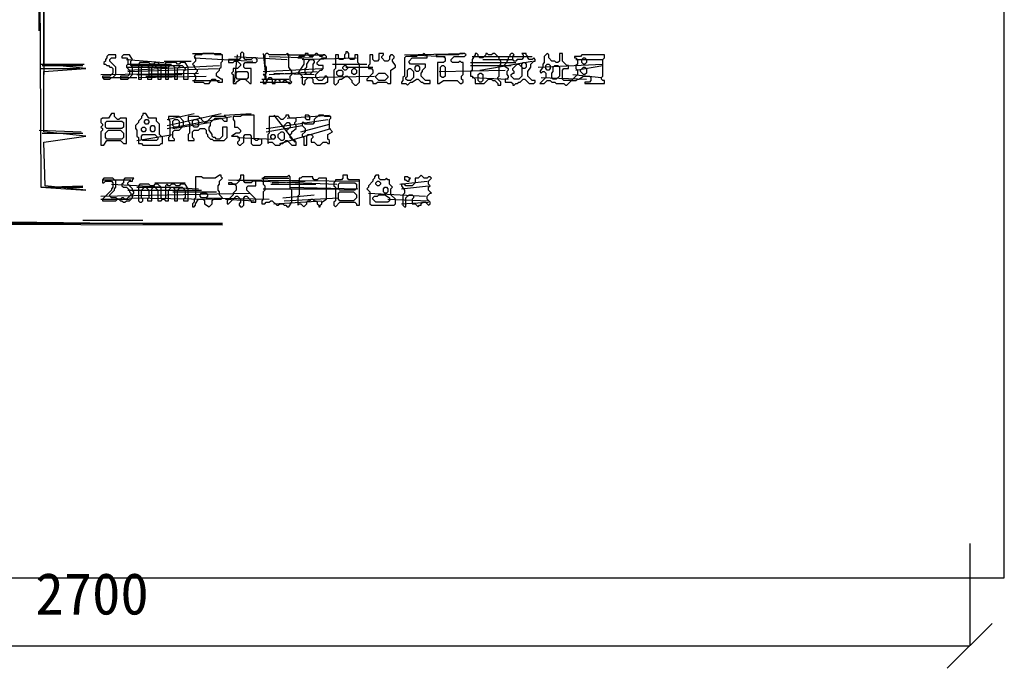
# Model space of a CAD drawing. Header units: millimetres. Extents: x -171 to 29168, y -21389 to 9617.
# Tile 33 of 60: x 21157 to 22694, y -11327 to -10314. Entities that reach past the tile are written whole.
import ezdxf

# ---------------------------------------------------------------- set-up
doc = ezdxf.new("R2010")
doc.units = ezdxf.units.MM
for name, color, linetype in [('CALIBRATION_DIM', 1, 'Continuous'), ('REFERENCE_FRAME', 3, 'Continuous'), ('TRACE_CONTOUR_FINE', 8, 'Continuous'), ('TRACE_CONTOUR_MAJOR', 7, 'Continuous'), ('TRACE_DARK_PIXELS', 250, 'Continuous'), ('TRACE_STRAIGHT_LINES', 4, 'Continuous')]:
    doc.layers.add(name, color=color, linetype=linetype)
doc.styles.add('CHINESE', font='simhei.ttf')

msp = doc.modelspace()

# ---------------------------------------------------------------- linework, layer by layer
at = {"layer": 'CALIBRATION_DIM'}
for p, q in [((22640, -11132), (22640, -11292)), ((22605, -11327), (22675, -11257)), ((19940, -11292), (22640, -11292))]:
    msp.add_line(p, q, dxfattribs=at)
at = {"layer": 'REFERENCE_FRAME'}
msp.add_lwpolyline([(19886, -11186), (22694, -11186), (22694, -8509.4), (19886, -8509.4)], close=True, dxfattribs=at)
at = {"layer": 'TRACE_CONTOUR_FINE'}
for points in [[(21661.8, -10388.4), (21664.2, -10386), (21666.5, -10386), (21668.8, -10388.4), (21668.8, -10390.7), (21666.5, -10393.1), (21664.2, -10393.1), (21661.8, -10390.7)], [(21774.4, -10388.4), (21776.8, -10386), (21779.1, -10386), (21781.4, -10388.4), (21781.4, -10393.1), (21779.1, -10395.4), (21776.8, -10395.4), (21774.4, -10393.1)], [(21941, -10383.7), (21943.3, -10381.3), (21945.6, -10381.3), (21948, -10383.7), (21948, -10388.4), (21945.6, -10390.7), (21943.3, -10390.7), (21941, -10388.4)], [(21978.5, -10386), (21980.8, -10383.7), (21983.2, -10383.7), (21985.5, -10386), (21985.5, -10390.7), (21983.2, -10393.1), (21980.8, -10393.1), (21978.5, -10390.7)], [(22034.8, -10376.7), (22037.1, -10374.3), (22039.5, -10374.3), (22041.8, -10376.7), (22041.8, -10381.3), (22039.5, -10383.7), (22037.1, -10383.7), (22034.8, -10381.3)], [(21652.4, -10395.4), (21654.8, -10393.1), (21659.5, -10393.1), (21661.8, -10395.4), (21661.8, -10400.1), (21659.5, -10402.5), (21654.8, -10402.5), (21652.4, -10400.1)], [(21675.9, -10393.1), (21678.2, -10390.7), (21680.6, -10390.7), (21682.9, -10393.1), (21682.9, -10397.8), (21680.6, -10400.1), (21678.2, -10400.1), (21675.9, -10397.8)], [(21875.3, -10397.8), (21877.6, -10397.8), (21880, -10400.1), (21880, -10409.5), (21877.6, -10411.8), (21875.3, -10411.8), (21872.9, -10409.5), (21872.9, -10400.1)], [(22037.1, -10388.4), (22039.5, -10388.4), (22041.8, -10390.7), (22041.8, -10397.8), (22039.5, -10400.1), (22037.1, -10400.1), (22032.4, -10395.4), (22032.4, -10393.1)], [(21603.2, -10463.5), (21603.2, -10468.1), (21605.5, -10470.5), (21610.2, -10470.5), (21610.2, -10465.8), (21607.9, -10463.5)], [(21352.2, -10472.8), (21354.5, -10470.5), (21356.9, -10470.5), (21359.2, -10472.8), (21359.2, -10475.2), (21356.9, -10477.5), (21354.5, -10477.5), (21352.2, -10475.2)], [(21396.7, -10472.8), (21399.1, -10470.5), (21403.8, -10470.5), (21406.1, -10472.8), (21406.1, -10479.9), (21403.8, -10482.2), (21399.1, -10482.2), (21396.7, -10479.9)], [(21427.2, -10472.8), (21429.6, -10470.5), (21434.3, -10470.5), (21436.6, -10472.8), (21436.6, -10479.9), (21434.3, -10482.2), (21429.6, -10482.2), (21427.2, -10479.9)], [(21577.4, -10475.2), (21579.7, -10477.5), (21579.7, -10482.2), (21575, -10486.9), (21572.7, -10486.9), (21570.3, -10484.6), (21570.3, -10479.9), (21575, -10475.2)], [(21347.5, -10484.6), (21349.8, -10482.2), (21352.2, -10482.2), (21354.5, -10484.6), (21354.5, -10486.9), (21352.2, -10489.3), (21349.8, -10489.3), (21347.5, -10486.9)], [(21361.5, -10482.2), (21363.9, -10479.9), (21366.2, -10479.9), (21368.6, -10482.2), (21368.6, -10486.9), (21366.2, -10489.3), (21363.9, -10489.3), (21361.5, -10486.9)], [(21549.2, -10496.3), (21551.6, -10493.9), (21553.9, -10493.9), (21556.2, -10496.3), (21556.2, -10498.6), (21553.9, -10501), (21551.6, -10501), (21549.2, -10498.6)], [(21713.4, -10569), (21715.8, -10566.7), (21718.1, -10566.7), (21720.5, -10569), (21720.5, -10571.4), (21718.1, -10573.7), (21715.8, -10573.7), (21713.4, -10571.4)], [(21758, -10559.6), (21758, -10564.3), (21760.3, -10564.3), (21762.7, -10566.7), (21765, -10566.7), (21765, -10564.3), (21767.4, -10562), (21765, -10562), (21762.7, -10559.6)], [(21439, -10587.8), (21441.3, -10585.4), (21448.3, -10585.4), (21450.7, -10587.8), (21450.7, -10590.1), (21448.3, -10592.5), (21441.3, -10592.5), (21439, -10590.1)], [(21725.1, -10578.4), (21727.5, -10576), (21729.8, -10576), (21732.2, -10578.4), (21732.2, -10583.1), (21729.8, -10585.4), (21727.5, -10585.4), (21725.1, -10583.1)]]:
    msp.add_lwpolyline(points, close=True, dxfattribs=at)
at = {"layer": 'TRACE_CONTOUR_MAJOR'}
for points in [[(20205.1, -8755.7), (20207.4, -10615.9), (20153.5, -10632.3), (20355.2, -10632.3), (20331.7, -10681.6), (20366.9, -10691), (20369.3, -10632.3), (21474.1, -10634.7), (21101.2, -10630), (21096.5, -10421.2), (20962.8, -10421.2), (20953.4, -10386), (20700, -10379), (20709.4, -10318), (20815, -10313.3)], [(21188, -10062.3), (21190.3, -10576), (21260.7, -10580.7), (21197.3, -10573.7), (21195, -10505.7), (21260.7, -10496.3), (21195, -10489.3), (21195, -10395.4), (21260.7, -10390.7), (21195, -10383.7), (21195, -10294.6)]]:
    msp.add_lwpolyline(points, dxfattribs=at)
for points in [[(21307.6, -10369.6), (21295.9, -10369.6), (21293.5, -10372), (21293.5, -10374.3), (21291.2, -10376.7), (21291.2, -10379), (21288.8, -10381.3), (21288.8, -10383.7), (21291.2, -10383.7), (21293.5, -10386), (21295.9, -10386), (21298.2, -10388.4), (21300.6, -10388.4), (21302.9, -10390.7), (21302.9, -10397.8), (21298.2, -10402.5), (21286.5, -10402.5), (21286.5, -10404.8), (21288.8, -10407.2), (21298.2, -10407.2), (21300.6, -10404.8), (21302.9, -10404.8), (21307.6, -10400.1), (21307.6, -10388.4), (21298.2, -10379), (21298.2, -10376.7), (21300.6, -10374.3), (21307.6, -10374.3)], [(21319.3, -10369.6), (21317, -10372), (21317, -10374.3), (21324, -10374.3), (21326.4, -10376.7), (21326.4, -10383.7), (21324, -10386), (21324, -10388.4), (21328.7, -10393.1), (21328.7, -10400.1), (21326.4, -10402.5), (21314.6, -10402.5), (21314.6, -10407.2), (21326.4, -10407.2), (21328.7, -10404.8), (21331.1, -10404.8), (21331.1, -10402.5), (21333.4, -10400.1), (21333.4, -10388.4), (21331.1, -10386), (21331.1, -10379), (21333.4, -10376.7), (21328.7, -10369.6)], [(21429.6, -10372), (21431.9, -10374.3), (21431.9, -10379), (21427.2, -10383.7), (21429.6, -10386), (21429.6, -10388.4), (21434.3, -10393.1), (21434.3, -10395.4), (21429.6, -10400.1), (21431.9, -10402.5), (21431.9, -10407.2), (21429.6, -10409.5), (21429.6, -10411.8), (21443.6, -10411.8), (21446, -10414.2), (21453, -10414.2), (21457.7, -10407.2), (21462.4, -10407.2), (21467.1, -10411.8), (21474.1, -10411.8), (21474.1, -10407.2), (21471.8, -10407.2), (21464.8, -10402.5), (21464.8, -10397.8), (21469.5, -10393.1), (21469.5, -10390.7), (21471.8, -10388.4), (21471.8, -10381.3), (21474.1, -10379), (21474.1, -10369.6), (21462.4, -10369.6), (21460.1, -10367.3), (21443.6, -10367.3), (21441.3, -10369.6), (21431.9, -10369.6)], [(21525.8, -10374.3), (21521.1, -10374.3), (21518.7, -10376.7), (21509.3, -10376.7), (21507, -10374.3), (21507, -10367.3), (21504.6, -10364.9), (21502.3, -10367.3), (21502.3, -10374.3), (21499.9, -10376.7), (21483.5, -10376.7), (21483.5, -10381.3), (21490.6, -10381.3), (21492.9, -10379), (21497.6, -10379), (21502.3, -10383.7), (21502.3, -10386), (21497.6, -10390.7), (21490.6, -10390.7), (21490.6, -10395.4), (21488.2, -10397.8), (21490.6, -10400.1), (21490.6, -10414.2), (21495.3, -10414.2), (21495.3, -10411.8), (21502.3, -10407.2), (21509.3, -10407.2), (21516.4, -10414.2), (21518.7, -10414.2), (21518.7, -10390.7), (21509.3, -10390.7), (21507, -10388.4), (21507, -10383.7), (21509.3, -10381.3), (21525.8, -10381.3), (21528.1, -10379), (21528.1, -10376.7)], [(21542.2, -10367.3), (21539.8, -10369.6), (21539.8, -10386), (21542.2, -10388.4), (21542.2, -10397.8), (21539.8, -10400.1), (21537.5, -10400.1), (21539.8, -10402.5), (21539.8, -10407.2), (21537.5, -10409.5), (21537.5, -10414.2), (21542.2, -10414.2), (21542.2, -10411.8), (21546.9, -10404.8), (21549.2, -10404.8), (21551.6, -10407.2), (21551.6, -10414.2), (21556.2, -10414.2), (21556.2, -10409.5), (21558.6, -10407.2), (21560.9, -10407.2), (21563.3, -10409.5), (21563.3, -10411.8), (21568, -10411.8), (21570.3, -10409.5), (21572.7, -10409.5), (21577.4, -10414.2), (21579.7, -10414.2), (21582.1, -10411.8), (21579.7, -10409.5), (21579.7, -10402.5), (21582.1, -10400.1), (21582.1, -10395.4), (21577.4, -10388.4), (21577.4, -10369.6), (21575, -10367.3), (21572.7, -10369.6), (21546.9, -10369.6), (21544.5, -10367.3)], [(21591.4, -10374.3), (21598.5, -10374.3), (21600.8, -10376.7), (21600.8, -10383.7), (21591.4, -10397.8), (21593.8, -10397.8), (21598.5, -10402.5), (21598.5, -10414.2), (21600.8, -10416.5), (21603.2, -10414.2), (21603.2, -10409.5), (21607.9, -10404.8), (21612.5, -10404.8), (21614.9, -10407.2), (21614.9, -10411.8), (21617.2, -10414.2), (21633.7, -10414.2), (21636, -10411.8), (21638.3, -10411.8), (21638.3, -10404.8), (21636, -10402.5), (21633.7, -10402.5), (21633.7, -10404.8), (21629, -10409.5), (21624.3, -10409.5), (21619.6, -10404.8), (21619.6, -10400.1), (21626.6, -10393.1), (21629, -10393.1), (21631.3, -10390.7), (21631.3, -10386), (21624.3, -10386), (21621.9, -10383.7), (21621.9, -10381.3), (21629, -10374.3), (21636, -10374.3), (21636, -10372), (21633.7, -10369.6), (21631.3, -10369.6), (21629, -10372), (21626.6, -10372), (21621.9, -10367.3), (21619.6, -10367.3), (21614.9, -10372), (21610.2, -10372), (21607.9, -10369.6), (21607.9, -10367.3), (21603.2, -10367.3), (21603.2, -10369.6), (21600.8, -10372), (21593.8, -10372)], [(21685.3, -10369.6), (21680.6, -10369.6), (21680.6, -10374.3), (21678.2, -10376.7), (21673.5, -10376.7), (21671.2, -10374.3), (21671.2, -10367.3), (21668.8, -10364.9), (21666.5, -10364.9), (21666.5, -10367.3), (21664.2, -10369.6), (21664.2, -10374.3), (21661.8, -10376.7), (21657.1, -10376.7), (21654.8, -10374.3), (21654.8, -10369.6), (21650.1, -10369.6), (21650.1, -10390.7), (21647.7, -10393.1), (21647.7, -10414.2), (21650.1, -10416.5), (21654.8, -10411.8), (21654.8, -10409.5), (21657.1, -10407.2), (21659.5, -10407.2), (21666.5, -10402.5), (21668.8, -10402.5), (21675.9, -10409.5), (21675.9, -10411.8), (21680.6, -10416.5), (21682.9, -10416.5), (21687.6, -10411.8), (21687.6, -10383.7), (21685.3, -10381.3)], [(21704, -10369.6), (21704, -10383.7), (21701.7, -10386), (21701.7, -10390.7), (21706.4, -10390.7), (21708.7, -10393.1), (21708.7, -10397.8), (21699.3, -10407.2), (21699.3, -10409.5), (21706.4, -10409.5), (21708.7, -10411.8), (21708.7, -10414.2), (21713.4, -10414.2), (21715.8, -10411.8), (21729.8, -10411.8), (21732.2, -10414.2), (21736.9, -10414.2), (21736.9, -10393.1), (21743.9, -10388.4), (21743.9, -10386), (21739.2, -10379), (21739.2, -10376.7), (21741.6, -10374.3), (21741.6, -10372), (21739.2, -10369.6), (21736.9, -10369.6), (21734.5, -10372), (21734.5, -10376.7), (21732.2, -10379), (21727.5, -10379), (21722.8, -10374.3), (21722.8, -10372), (21725.1, -10369.6), (21725.1, -10367.3), (21718.1, -10367.3), (21718.1, -10376.7), (21715.8, -10379), (21711.1, -10379), (21708.7, -10376.7), (21708.7, -10369.6)], [(21793.2, -10369.6), (21790.8, -10369.6), (21788.5, -10367.3), (21786.1, -10369.6), (21779.1, -10369.6), (21776.8, -10372), (21760.3, -10372), (21758, -10374.3), (21758, -10402.5), (21755.6, -10404.8), (21755.6, -10409.5), (21753.3, -10411.8), (21753.3, -10414.2), (21760.3, -10414.2), (21762.7, -10416.5), (21767.4, -10411.8), (21769.7, -10411.8), (21776.8, -10407.2), (21779.1, -10407.2), (21783.8, -10411.8), (21786.1, -10411.8), (21788.5, -10414.2), (21797.9, -10414.2), (21797.9, -10409.5), (21790.8, -10409.5), (21783.8, -10402.5), (21783.8, -10397.8), (21786.1, -10395.4), (21786.1, -10393.1), (21790.8, -10388.4), (21790.8, -10383.7), (21767.4, -10383.7), (21765, -10381.3), (21765, -10379), (21769.7, -10374.3), (21793.2, -10374.3)], [(21851.8, -10367.3), (21844.8, -10367.3), (21842.4, -10369.6), (21807.2, -10369.6), (21807.2, -10372), (21819, -10372), (21821.3, -10374.3), (21821.3, -10379), (21819, -10381.3), (21809.6, -10381.3), (21809.6, -10414.2), (21811.9, -10414.2), (21819, -10409.5), (21840.1, -10409.5), (21844.8, -10414.2), (21847.1, -10414.2), (21849.5, -10411.8), (21849.5, -10409.5), (21847.1, -10407.2), (21847.1, -10402.5), (21849.5, -10400.1), (21849.5, -10381.3), (21847.1, -10381.3), (21844.8, -10379), (21842.4, -10381.3), (21833, -10381.3), (21830.7, -10379), (21830.7, -10376.7), (21835.4, -10372), (21851.8, -10372), (21854.2, -10369.6)], [(21868.2, -10367.3), (21868.2, -10369.6), (21863.5, -10376.7), (21863.5, -10393.1), (21861.2, -10395.4), (21861.2, -10402.5), (21863.5, -10402.5), (21868.2, -10407.2), (21868.2, -10414.2), (21882.3, -10414.2), (21889.3, -10407.2), (21894, -10407.2), (21896.4, -10409.5), (21898.7, -10409.5), (21903.4, -10414.2), (21903.4, -10416.5), (21908.1, -10416.5), (21908.1, -10411.8), (21903.4, -10407.2), (21903.4, -10404.8), (21905.8, -10402.5), (21905.8, -10386), (21908.1, -10383.7), (21908.1, -10379), (21905.8, -10376.7), (21905.8, -10374.3), (21898.7, -10367.3), (21896.4, -10367.3), (21894, -10369.6), (21889.3, -10369.6), (21887, -10367.3), (21884.7, -10367.3), (21884.7, -10369.6), (21880, -10374.3), (21875.3, -10374.3), (21872.9, -10372), (21872.9, -10369.6), (21870.6, -10367.3)], [(21924.5, -10367.3), (21922.2, -10369.6), (21922.2, -10372), (21919.8, -10374.3), (21919.8, -10376.7), (21917.5, -10379), (21917.5, -10381.3), (21912.8, -10386), (21919.8, -10390.7), (21919.8, -10393.1), (21917.5, -10395.4), (21917.5, -10400.1), (21919.8, -10402.5), (21919.8, -10404.8), (21917.5, -10407.2), (21915.2, -10407.2), (21915.2, -10411.8), (21924.5, -10411.8), (21926.9, -10414.2), (21926.9, -10416.5), (21929.2, -10416.5), (21931.6, -10414.2), (21933.9, -10414.2), (21936.3, -10411.8), (21938.6, -10411.8), (21943.3, -10407.2), (21945.6, -10407.2), (21952.7, -10414.2), (21959.7, -10414.2), (21962.1, -10411.8), (21962.1, -10409.5), (21957.4, -10409.5), (21950.3, -10402.5), (21950.3, -10395.4), (21955, -10388.4), (21955, -10383.7), (21959.7, -10379), (21962.1, -10379), (21962.1, -10376.7), (21959.7, -10374.3), (21957.4, -10376.7), (21952.7, -10376.7), (21950.3, -10374.3), (21950.3, -10372), (21948, -10369.6), (21948, -10367.3), (21941, -10367.3), (21943.3, -10369.6), (21943.3, -10374.3), (21941, -10376.7), (21933.9, -10376.7), (21931.6, -10379), (21929.2, -10379), (21926.9, -10376.7), (21926.9, -10372), (21929.2, -10369.6), (21926.9, -10367.3)], [(21976.1, -10372), (21976.1, -10381.3), (21973.8, -10383.7), (21973.8, -10388.4), (21969.1, -10395.4), (21971.5, -10397.8), (21973.8, -10395.4), (21976.1, -10395.4), (21978.5, -10397.8), (21978.5, -10404.8), (21969.1, -10414.2), (21976.1, -10414.2), (21980.8, -10409.5), (21985.5, -10409.5), (21987.9, -10411.8), (21992.6, -10411.8), (21994.9, -10414.2), (22006.6, -10414.2), (22009, -10416.5), (22011.3, -10416.5), (22018.4, -10409.5), (22025.4, -10409.5), (22027.7, -10407.2), (22030.1, -10407.2), (22037.1, -10402.5), (22046.5, -10402.5), (22048.9, -10404.8), (22048.9, -10409.5), (22046.5, -10411.8), (22039.5, -10411.8), (22039.5, -10414.2), (22070, -10414.2), (22070, -10409.5), (22067.6, -10409.5), (22065.3, -10407.2), (22065.3, -10404.8), (22067.6, -10402.5), (22067.6, -10376.7), (22070, -10374.3), (22070, -10369.6), (22034.8, -10369.6), (22032.4, -10372), (22023.1, -10372), (22023.1, -10374.3), (22025.4, -10374.3), (22027.7, -10376.7), (22027.7, -10383.7), (22025.4, -10386), (22025.4, -10390.7), (22027.7, -10393.1), (22027.7, -10400.1), (22018.4, -10409.5), (22006.6, -10409.5), (22004.3, -10407.2), (22004.3, -10393.1), (22006.6, -10390.7), (22013.7, -10390.7), (22013.7, -10386), (22011.3, -10386), (22004.3, -10379), (22004.3, -10367.3), (21999.6, -10367.3), (21999.6, -10379), (21997.3, -10381.3), (21994.9, -10381.3), (21992.6, -10379), (21987.9, -10379), (21983.2, -10374.3), (21983.2, -10369.6), (21980.8, -10367.3)], [(21342.8, -10383.7), (21342.8, -10407.2), (21347.5, -10407.2), (21347.5, -10388.4), (21349.8, -10386), (21356.9, -10386), (21359.2, -10388.4), (21359.2, -10402.5), (21356.9, -10404.8), (21356.9, -10407.2), (21363.9, -10407.2), (21363.9, -10388.4), (21366.2, -10386), (21368.6, -10386), (21373.3, -10390.7), (21373.3, -10407.2), (21378, -10407.2), (21378, -10386), (21373.3, -10381.3), (21368.6, -10381.3), (21366.2, -10383.7), (21361.5, -10383.7), (21359.2, -10381.3), (21345.1, -10381.3)], [(21385, -10381.3), (21385, -10407.2), (21389.7, -10407.2), (21389.7, -10388.4), (21392, -10386), (21396.7, -10386), (21399.1, -10388.4), (21399.1, -10407.2), (21403.8, -10407.2), (21403.8, -10390.7), (21408.5, -10386), (21410.8, -10386), (21415.5, -10390.7), (21415.5, -10393.1), (21413.2, -10395.4), (21413.2, -10407.2), (21420.2, -10407.2), (21420.2, -10388.4), (21415.5, -10381.3), (21408.5, -10381.3), (21406.1, -10383.7), (21403.8, -10383.7), (21401.4, -10381.3)], [(21614.9, -10376.7), (21617.2, -10379), (21617.2, -10381.3), (21614.9, -10383.7), (21614.9, -10395.4), (21610.2, -10400.1), (21605.5, -10400.1), (21603.2, -10397.8), (21603.2, -10390.7), (21605.5, -10388.4), (21605.5, -10383.7), (21610.2, -10376.7)], [(21816.6, -10386), (21819, -10386), (21821.3, -10388.4), (21821.3, -10402.5), (21819, -10404.8), (21816.6, -10404.8), (21814.3, -10402.5), (21814.3, -10388.4)], [(21936.3, -10383.7), (21941, -10388.4), (21941, -10402.5), (21936.3, -10407.2), (21929.2, -10407.2), (21924.5, -10402.5), (21924.5, -10400.1), (21926.9, -10397.8), (21929.2, -10397.8), (21929.2, -10395.4), (21926.9, -10393.1), (21926.9, -10390.7), (21933.9, -10383.7)], [(21992.6, -10386), (21997.3, -10386), (21999.6, -10388.4), (21999.6, -10402.5), (21994.9, -10407.2), (21990.2, -10407.2), (21987.9, -10404.8), (21987.9, -10397.8), (21990.2, -10395.4), (21990.2, -10388.4)], [(21495.3, -10397.8), (21497.6, -10395.4), (21511.7, -10395.4), (21514, -10397.8), (21514, -10404.8), (21511.7, -10407.2), (21497.6, -10407.2), (21495.3, -10404.8)], [(21713.4, -10402.5), (21718.1, -10397.8), (21727.5, -10397.8), (21732.2, -10402.5), (21732.2, -10404.8), (21727.5, -10409.5), (21718.1, -10409.5), (21713.4, -10404.8)], [(21765, -10390.7), (21767.4, -10390.7), (21772.1, -10395.4), (21772.1, -10404.8), (21767.4, -10409.5), (21762.7, -10409.5), (21760.3, -10407.2), (21760.3, -10404.8), (21762.7, -10402.5), (21762.7, -10393.1)], [(21286.5, -10468.1), (21284.1, -10470.5), (21284.1, -10475.2), (21286.5, -10477.5), (21286.5, -10479.9), (21284.1, -10482.2), (21286.5, -10484.6), (21286.5, -10486.9), (21284.1, -10489.3), (21284.1, -10510.4), (21288.8, -10510.4), (21293.5, -10503.3), (21314.6, -10503.3), (21319.3, -10508), (21324, -10508), (21324, -10468.1), (21314.6, -10468.1), (21312.3, -10470.5), (21309.9, -10470.5), (21305.2, -10465.8), (21305.2, -10461.1), (21300.6, -10461.1), (21295.9, -10468.1)], [(21349.8, -10461.1), (21349.8, -10463.5), (21347.5, -10465.8), (21347.5, -10468.1), (21342.8, -10472.8), (21342.8, -10475.2), (21338.1, -10479.9), (21338.1, -10484.6), (21340.4, -10486.9), (21340.4, -10496.3), (21342.8, -10498.6), (21342.8, -10508), (21347.5, -10508), (21349.8, -10510.4), (21375.6, -10510.4), (21378, -10508), (21380.3, -10508), (21380.3, -10498.6), (21375.6, -10493.9), (21375.6, -10477.5), (21370.9, -10472.8), (21370.9, -10468.1), (21359.2, -10468.1), (21354.5, -10461.1)], [(21490.6, -10465.8), (21490.6, -10470.5), (21492.9, -10472.8), (21492.9, -10482.2), (21497.6, -10482.2), (21502.3, -10486.9), (21502.3, -10489.3), (21499.9, -10491.6), (21495.3, -10491.6), (21488.2, -10496.3), (21497.6, -10496.3), (21499.9, -10498.6), (21499.9, -10503.3), (21497.6, -10505.7), (21497.6, -10508), (21499.9, -10510.4), (21502.3, -10510.4), (21507, -10505.7), (21507, -10496.3), (21509.3, -10493.9), (21516.4, -10493.9), (21518.7, -10496.3), (21518.7, -10508), (21521.1, -10510.4), (21532.8, -10510.4), (21535.1, -10508), (21535.1, -10501), (21530.4, -10501), (21528.1, -10503.3), (21525.8, -10503.3), (21523.4, -10501), (21523.4, -10463.5), (21504.6, -10463.5), (21502.3, -10465.8)], [(21589.1, -10468.1), (21579.7, -10468.1), (21577.4, -10465.8), (21577.4, -10463.5), (21572.7, -10463.5), (21572.7, -10465.8), (21568, -10470.5), (21565.6, -10470.5), (21560.9, -10465.8), (21546.9, -10465.8), (21546.9, -10491.6), (21544.5, -10493.9), (21544.5, -10508), (21546.9, -10505.7), (21551.6, -10505.7), (21556.2, -10510.4), (21563.3, -10510.4), (21565.6, -10508), (21568, -10508), (21572.7, -10503.3), (21575, -10503.3), (21582.1, -10510.4), (21589.1, -10510.4), (21589.1, -10505.7), (21586.7, -10503.3), (21584.4, -10503.3), (21579.7, -10498.6), (21579.7, -10493.9), (21582.1, -10491.6), (21582.1, -10489.3), (21589.1, -10484.6), (21589.1, -10479.9), (21586.7, -10477.5), (21586.7, -10475.2), (21589.1, -10472.8)], [(21643, -10465.8), (21633.7, -10465.8), (21631.3, -10463.5), (21624.3, -10463.5), (21617.2, -10470.5), (21617.2, -10475.2), (21614.9, -10477.5), (21603.2, -10477.5), (21600.8, -10475.2), (21598.5, -10475.2), (21598.5, -10479.9), (21603.2, -10484.6), (21603.2, -10489.3), (21598.5, -10493.9), (21598.5, -10496.3), (21600.8, -10498.6), (21600.8, -10510.4), (21605.5, -10510.4), (21605.5, -10496.3), (21607.9, -10493.9), (21612.5, -10493.9), (21614.9, -10496.3), (21614.9, -10498.6), (21612.5, -10501), (21612.5, -10505.7), (21617.2, -10505.7), (21621.9, -10510.4), (21626.6, -10510.4), (21631.3, -10505.7), (21636, -10505.7), (21638.3, -10508), (21640.7, -10508), (21640.7, -10503.3), (21638.3, -10501), (21638.3, -10493.9), (21645.4, -10489.3), (21640.7, -10484.6), (21640.7, -10470.5), (21643, -10468.1)], [(21291.2, -10475.2), (21293.5, -10472.8), (21317, -10472.8), (21319.3, -10475.2), (21319.3, -10482.2), (21317, -10484.6), (21293.5, -10484.6), (21291.2, -10482.2)], [(21389.7, -10465.8), (21389.7, -10470.5), (21392, -10472.8), (21392, -10496.3), (21389.7, -10498.6), (21389.7, -10503.3), (21399.1, -10503.3), (21399.1, -10501), (21396.7, -10498.6), (21396.7, -10489.3), (21399.1, -10486.9), (21406.1, -10486.9), (21413.2, -10479.9), (21413.2, -10472.8), (21406.1, -10465.8)], [(21420.2, -10465.8), (21420.2, -10472.8), (21422.5, -10475.2), (21422.5, -10491.6), (21420.2, -10493.9), (21420.2, -10503.3), (21429.6, -10503.3), (21429.6, -10501), (21427.2, -10498.6), (21427.2, -10489.3), (21429.6, -10486.9), (21436.6, -10486.9), (21439, -10484.6), (21446, -10484.6), (21448.3, -10486.9), (21448.3, -10491.6), (21450.7, -10493.9), (21450.7, -10496.3), (21455.4, -10501), (21457.7, -10501), (21460.1, -10503.3), (21476.5, -10503.3), (21481.2, -10498.6), (21481.2, -10482.2), (21474.1, -10482.2), (21474.1, -10496.3), (21469.5, -10501), (21464.8, -10501), (21462.4, -10498.6), (21460.1, -10498.6), (21457.7, -10496.3), (21457.7, -10493.9), (21453, -10486.9), (21453, -10482.2), (21455.4, -10479.9), (21455.4, -10475.2), (21462.4, -10468.1), (21471.8, -10468.1), (21476.5, -10472.8), (21481.2, -10472.8), (21481.2, -10468.1), (21478.8, -10465.8), (21457.7, -10465.8), (21448.3, -10475.2), (21446, -10475.2), (21441.3, -10470.5), (21441.3, -10468.1), (21439, -10468.1), (21436.6, -10465.8)], [(21291.2, -10491.6), (21295.9, -10486.9), (21314.6, -10486.9), (21319.3, -10491.6), (21319.3, -10498.6), (21317, -10501), (21293.5, -10501), (21291.2, -10498.6)], [(21347.5, -10496.3), (21349.8, -10493.9), (21368.6, -10493.9), (21373.3, -10498.6), (21373.3, -10501), (21370.9, -10503.3), (21349.8, -10503.3), (21347.5, -10501)], [(21565.6, -10489.3), (21568, -10489.3), (21570.3, -10491.6), (21570.3, -10501), (21568, -10503.3), (21565.6, -10503.3), (21560.9, -10498.6), (21560.9, -10493.9)], [(21286.5, -10564.3), (21286.5, -10569), (21288.8, -10569), (21291.2, -10566.7), (21300.6, -10566.7), (21302.9, -10569), (21302.9, -10576), (21300.6, -10578.4), (21300.6, -10580.7), (21286.5, -10594.8), (21286.5, -10597.2), (21307.6, -10597.2), (21309.9, -10594.8), (21312.3, -10594.8), (21314.6, -10597.2), (21317, -10597.2), (21319.3, -10599.5), (21321.7, -10599.5), (21324, -10597.2), (21328.7, -10597.2), (21333.4, -10592.5), (21333.4, -10587.8), (21335.7, -10585.4), (21335.7, -10583.1), (21333.4, -10580.7), (21333.4, -10578.4), (21326.4, -10571.4), (21326.4, -10569), (21328.7, -10566.7), (21333.4, -10566.7), (21333.4, -10564.3), (21335.7, -10562), (21321.7, -10562), (21319.3, -10564.3), (21319.3, -10569), (21317, -10571.4), (21317, -10573.7), (21319.3, -10576), (21324, -10576), (21328.7, -10580.7), (21328.7, -10583.1), (21331.1, -10585.4), (21331.1, -10587.8), (21324, -10594.8), (21321.7, -10594.8), (21319.3, -10592.5), (21317, -10592.5), (21314.6, -10594.8), (21309.9, -10594.8), (21307.6, -10592.5), (21300.6, -10592.5), (21298.2, -10590.1), (21298.2, -10587.8), (21305.2, -10580.7), (21305.2, -10578.4), (21307.6, -10576), (21307.6, -10566.7), (21302.9, -10562), (21288.8, -10562)], [(21471.8, -10557.3), (21469.5, -10557.3), (21462.4, -10562), (21443.6, -10562), (21441.3, -10559.6), (21431.9, -10559.6), (21431.9, -10592.5), (21429.6, -10594.8), (21429.6, -10599.5), (21427.2, -10601.9), (21427.2, -10606.5), (21429.6, -10606.5), (21431.9, -10604.2), (21431.9, -10601.9), (21436.6, -10594.8), (21443.6, -10594.8), (21446, -10597.2), (21446, -10601.9), (21453, -10606.5), (21457.7, -10601.9), (21457.7, -10597.2), (21460.1, -10594.8), (21471.8, -10594.8), (21474.1, -10592.5), (21469.5, -10587.8), (21469.5, -10583.1), (21467.1, -10580.7), (21467.1, -10573.7), (21469.5, -10571.4), (21469.5, -10566.7), (21474.1, -10562), (21471.8, -10559.6)], [(21525.8, -10566.7), (21521.1, -10566.7), (21518.7, -10569), (21509.3, -10569), (21507, -10566.7), (21507, -10557.3), (21502.3, -10557.3), (21502.3, -10562), (21499.9, -10564.3), (21499.9, -10566.7), (21495.3, -10571.4), (21490.6, -10571.4), (21488.2, -10569), (21483.5, -10569), (21483.5, -10571.4), (21492.9, -10571.4), (21495.3, -10573.7), (21495.3, -10580.7), (21490.6, -10585.4), (21490.6, -10587.8), (21481.2, -10597.2), (21481.2, -10601.9), (21483.5, -10601.9), (21495.3, -10590.1), (21497.6, -10590.1), (21502.3, -10594.8), (21502.3, -10599.5), (21499.9, -10601.9), (21499.9, -10604.2), (21502.3, -10606.5), (21504.6, -10606.5), (21507, -10604.2), (21507, -10592.5), (21509.3, -10590.1), (21511.7, -10590.1), (21518.7, -10597.2), (21518.7, -10599.5), (21525.8, -10599.5), (21525.8, -10594.8), (21511.7, -10580.7), (21511.7, -10576), (21514, -10573.7), (21525.8, -10573.7)], [(21579.7, -10559.6), (21577.4, -10557.3), (21575, -10559.6), (21539.8, -10559.6), (21537.5, -10562), (21537.5, -10571.4), (21539.8, -10573.7), (21539.8, -10580.7), (21537.5, -10583.1), (21537.5, -10594.8), (21535.1, -10597.2), (21535.1, -10601.9), (21539.8, -10601.9), (21542.2, -10599.5), (21546.9, -10599.5), (21549.2, -10597.2), (21551.6, -10597.2), (21558.6, -10604.2), (21560.9, -10604.2), (21563.3, -10601.9), (21568, -10601.9), (21570.3, -10604.2), (21572.7, -10604.2), (21575, -10606.5), (21577.4, -10606.5), (21582.1, -10599.5), (21582.1, -10580.7), (21579.7, -10578.4)], [(21593.8, -10562), (21593.8, -10587.8), (21591.4, -10590.1), (21591.4, -10604.2), (21593.8, -10601.9), (21596.1, -10601.9), (21600.8, -10606.5), (21605.5, -10601.9), (21605.5, -10599.5), (21607.9, -10597.2), (21610.2, -10597.2), (21612.5, -10594.8), (21614.9, -10594.8), (21617.2, -10597.2), (21619.6, -10597.2), (21621.9, -10599.5), (21621.9, -10601.9), (21624.3, -10604.2), (21624.3, -10606.5), (21626.6, -10606.5), (21626.6, -10604.2), (21629, -10601.9), (21629, -10599.5), (21636, -10594.8), (21636, -10562), (21624.3, -10562), (21621.9, -10564.3), (21617.2, -10564.3), (21614.9, -10562), (21614.9, -10559.6), (21598.5, -10559.6), (21596.1, -10562)], [(21650.1, -10564.3), (21650.1, -10566.7), (21647.7, -10569), (21647.7, -10573.7), (21650.1, -10576), (21650.1, -10597.2), (21647.7, -10599.5), (21647.7, -10604.2), (21650.1, -10606.5), (21657.1, -10599.5), (21680.6, -10599.5), (21682.9, -10601.9), (21682.9, -10604.2), (21687.6, -10604.2), (21687.6, -10564.3), (21671.2, -10564.3), (21668.8, -10562), (21668.8, -10557.3), (21661.8, -10557.3), (21661.8, -10562), (21659.5, -10564.3)], [(21654.8, -10571.4), (21657.1, -10569), (21680.6, -10569), (21682.9, -10571.4), (21682.9, -10578.4), (21680.6, -10580.7), (21657.1, -10580.7), (21654.8, -10578.4)], [(21713.4, -10557.3), (21711.1, -10559.6), (21711.1, -10562), (21708.7, -10564.3), (21708.7, -10566.7), (21701.7, -10573.7), (21701.7, -10576), (21699.3, -10578.4), (21704, -10583.1), (21704, -10601.9), (21706.4, -10604.2), (21741.6, -10604.2), (21743.9, -10601.9), (21743.9, -10594.8), (21736.9, -10587.8), (21736.9, -10578.4), (21739.2, -10576), (21734.5, -10571.4), (21734.5, -10564.3), (21732.2, -10564.3), (21729.8, -10562), (21727.5, -10564.3), (21720.5, -10564.3), (21718.1, -10562), (21718.1, -10557.3)], [(21797.9, -10559.6), (21795.5, -10559.6), (21793.2, -10562), (21788.5, -10562), (21783.8, -10557.3), (21779.1, -10562), (21774.4, -10562), (21774.4, -10569), (21769.7, -10573.7), (21760.3, -10573.7), (21758, -10571.4), (21753.3, -10571.4), (21753.3, -10573.7), (21758, -10580.7), (21758, -10585.4), (21755.6, -10587.8), (21755.6, -10604.2), (21758, -10606.5), (21760.3, -10606.5), (21760.3, -10592.5), (21765, -10587.8), (21769.7, -10587.8), (21772.1, -10590.1), (21772.1, -10592.5), (21769.7, -10594.8), (21769.7, -10601.9), (21774.4, -10601.9), (21779.1, -10606.5), (21781.4, -10604.2), (21783.8, -10604.2), (21783.8, -10601.9), (21786.1, -10599.5), (21790.8, -10599.5), (21795.5, -10604.2), (21797.9, -10601.9), (21797.9, -10599.5), (21793.2, -10594.8), (21793.2, -10590.1), (21797.9, -10585.4), (21800.2, -10585.4), (21795.5, -10580.7), (21795.5, -10576), (21797.9, -10573.7), (21795.5, -10571.4), (21795.5, -10566.7), (21800.2, -10562)], [(21342.8, -10573.7), (21342.8, -10597.2), (21345.1, -10599.5), (21347.5, -10599.5), (21349.8, -10597.2), (21349.8, -10594.8), (21347.5, -10592.5), (21347.5, -10580.7), (21352.2, -10576), (21354.5, -10576), (21359.2, -10580.7), (21359.2, -10592.5), (21356.9, -10594.8), (21356.9, -10597.2), (21363.9, -10597.2), (21363.9, -10578.4), (21366.2, -10576), (21368.6, -10576), (21373.3, -10580.7), (21373.3, -10597.2), (21378, -10597.2), (21380.3, -10594.8), (21382.7, -10594.8), (21385, -10597.2), (21389.7, -10597.2), (21389.7, -10580.7), (21394.4, -10576), (21396.7, -10576), (21399.1, -10578.4), (21399.1, -10597.2), (21403.8, -10597.2), (21403.8, -10580.7), (21408.5, -10576), (21410.8, -10576), (21415.5, -10580.7), (21415.5, -10592.5), (21413.2, -10594.8), (21413.2, -10597.2), (21420.2, -10597.2), (21420.2, -10578.4), (21415.5, -10571.4), (21408.5, -10571.4), (21406.1, -10573.7), (21401.4, -10573.7), (21399.1, -10571.4), (21394.4, -10571.4), (21392, -10573.7), (21389.7, -10573.7), (21387.4, -10571.4), (21385, -10573.7), (21385, -10592.5), (21382.7, -10594.8), (21380.3, -10594.8), (21378, -10592.5), (21378, -10576), (21373.3, -10571.4), (21368.6, -10571.4), (21366.2, -10573.7), (21361.5, -10573.7), (21359.2, -10571.4), (21345.1, -10571.4)], [(21654.8, -10585.4), (21657.1, -10583.1), (21678.2, -10583.1), (21682.9, -10587.8), (21682.9, -10592.5), (21678.2, -10597.2), (21657.1, -10597.2), (21654.8, -10594.8)], [(21708.7, -10592.5), (21711.1, -10590.1), (21715.8, -10590.1), (21718.1, -10587.8), (21727.5, -10587.8), (21734.5, -10592.5), (21734.5, -10597.2), (21732.2, -10599.5), (21713.4, -10599.5), (21708.7, -10594.8)]]:
    msp.add_lwpolyline(points, close=True, dxfattribs=at)
at = {"layer": 'TRACE_DARK_PIXELS'}
for p, q in [((21192.6, -10386), (21256, -10386)), ((21340.4, -10386), (21410.8, -10386)), ((21861.2, -10386), (21924.5, -10386)), ((21192.6, -10491.6), (21256, -10491.6)), ((21192.6, -10576), (21256, -10576)), ((21340.4, -10576), (21410.8, -10576)), ((20158.2, -10632.3), (21474.1, -10632.3))]:
    msp.add_line(p, q, dxfattribs=at)
at = {"layer": 'TRACE_STRAIGHT_LINES'}
for p, q in [((21188, -10332.1), (21188, -10200.7)), ((21195, -10268.8), (21195, -10400.1)), ((21427.2, -10367.3), (21471.8, -10367.3)), ((21492.9, -10411.8), (21497.6, -10369.6)), ((21537.5, -10367.3), (21542.2, -10409.5)), ((21575, -10369.6), (21633.7, -10369.6)), ((21758, -10369.6), (21849.5, -10367.3)), ((21767.4, -10369.6), (21821.3, -10372)), ((21190.3, -10383.7), (21258.3, -10383.7)), ((21324, -10376.7), (21382.7, -10381.3)), ((21326.4, -10383.7), (21394.4, -10383.7)), ((21326.4, -10393.1), (21469.5, -10386)), ((21331.1, -10386), (21375.6, -10386)), ((21382.7, -10379), (21424.9, -10379)), ((21429.6, -10374.3), (21521.1, -10379)), ((21492.9, -10372), (21575, -10376.7)), ((21546.9, -10372), (21614.9, -10374.3)), ((21598.5, -10376.7), (21682.9, -10374.3)), ((21645.4, -10383.7), (21699.3, -10383.7)), ((21861.2, -10381.3), (21931.6, -10381.3)), ((21863.5, -10372), (21957.4, -10372)), ((21875.3, -10393.1), (21957.4, -10379)), ((21880, -10376.7), (21926.9, -10376.7)), ((21966.8, -10388.4), (22067.6, -10383.7)), ((22025.4, -10376.7), (22067.6, -10376.7)), ((22025.4, -10393.1), (22067.6, -10386)), ((21190.3, -10390.7), (21251.3, -10390.7)), ((21284.1, -10400.1), (21436.6, -10397.8)), ((21324, -10388.4), (21387.4, -10388.4)), ((21326.4, -10395.4), (21467.1, -10390.7)), ((21340.4, -10400.1), (21410.8, -10400.1)), ((21537.5, -10395.4), (21629, -10390.7)), ((21546.9, -10400.1), (21621.9, -10395.4)), ((21553.9, -10397.8), (21617.2, -10400.1)), ((21666.5, -10388.4), (21708.7, -10388.4)), ((21811.9, -10395.4), (21915.2, -10393.1)), ((22020.7, -10400.1), (22065.3, -10404.8)), ((21286.5, -10404.8), (21340.4, -10404.8)), ((21342.8, -10404.8), (21448.3, -10402.5)), ((21354.5, -10402.5), (21401.4, -10402.5)), ((21427.2, -10409.5), (21469.5, -10409.5)), ((21532.8, -10411.8), (21579.7, -10411.8)), ((21535.1, -10407.2), (21577.4, -10407.2)), ((21596.1, -10404.8), (21711.1, -10402.5)), ((21863.5, -10404.8), (21919.8, -10407.2)), ((21971.5, -10404.8), (22041.8, -10407.2)), ((21387.4, -10479.9), (21471.8, -10461.1)), ((21387.4, -10470.5), (21429.6, -10461.1)), ((21476.5, -10463.5), (21518.7, -10461.1)), ((21553.9, -10463.5), (21586.7, -10505.7)), ((21575, -10468.1), (21640.7, -10463.5)), ((21387.4, -10484.6), (21488.2, -10465.8)), ((21396.7, -10484.6), (21453, -10475.2)), ((21542.2, -10484.6), (21638.3, -10470.5)), ((21596.1, -10489.3), (21640.7, -10477.5)), ((21188, -10486.9), (21253.6, -10489.3)), ((21340.4, -10503.3), (21396.7, -10493.9)), ((21542.2, -10489.3), (21598.5, -10479.9)), ((21563.3, -10508), (21643, -10484.6)), ((21497.6, -10498.6), (21553.9, -10501)), ((21286.5, -10564.3), (21331.1, -10564.3)), ((21368.6, -10569), (21415.5, -10569)), ((21483.5, -10564.3), (21652.4, -10571.4)), ((21497.6, -10564.3), (21687.6, -10566.7)), ((21535.1, -10562), (21577.4, -10562)), ((21551.6, -10569), (21603.2, -10566.7)), ((21750.9, -10571.4), (21793.2, -10566.7)), ((21190.3, -10576), (21256, -10573.7)), ((21284.1, -10590.1), (21516.4, -10585.4)), ((21300.6, -10571.4), (21436.6, -10578.4)), ((21326.4, -10580.7), (21441.3, -10580.7)), ((21396.7, -10583.1), (21464.8, -10583.1)), ((21537.5, -10578.4), (21654.8, -10578.4)), ((21549.2, -10571.4), (21619.6, -10571.4)), ((21579.7, -10576), (21685.3, -10578.4)), ((21701.7, -10585.4), (21790.8, -10590.1)), ((21753.3, -10578.4), (21795.5, -10573.7)), ((21284.1, -10594.8), (21328.7, -10594.8)), ((21328.7, -10592.5), (21457.7, -10594.8)), ((21448.3, -10592.5), (21546.9, -10594.8)), ((21478.8, -10594.8), (21523.4, -10597.2)), ((21553.9, -10601.9), (21629, -10597.2)), ((21568, -10592.5), (21617.2, -10587.8)), ((21570.3, -10597.2), (21654.8, -10592.5)), ((21732.2, -10594.8), (21795.5, -10597.2)), ((21753.3, -10601.9), (21795.5, -10599.5)), ((21211.4, -10632.3), (21291.2, -10632.3)), ((21256, -10627.7), (21349.8, -10627.7)), ((21382.7, -10632.3), (21448.3, -10632.3))]:
    msp.add_line(p, q, dxfattribs=at)

# ---------------------------------------------------------------- texts
at = {"layer": 'CALIBRATION_DIM', "style": 'CHINESE'}
msp.add_text('2700', height=65, dxfattribs=at).set_placement((21182, -11243))

doc.saveas('drawing.dxf')
